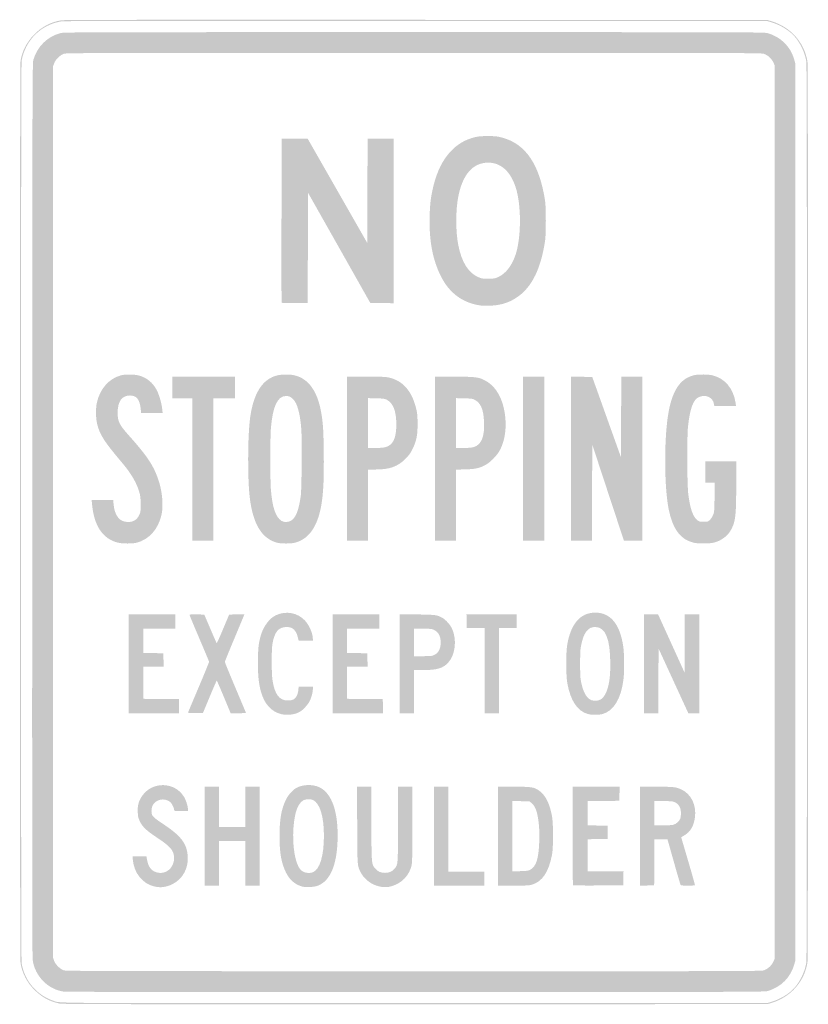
# Model space of a CAD drawing. Header units: inches. Extents: x -12 to 12, y -15 to 15.
import ezdxf

# ---------------------------------------------------------------- set-up
doc = ezdxf.new("R2010")
doc.units = ezdxf.units.IN
doc.header["$MEASUREMENT"] = 0

msp = doc.modelspace()

# ---------------------------------------------------------------- hatches: boundary and pattern name
h = msp.add_hatch(color=7)
edge = h.paths.add_edge_path()
edge.add_spline(control_points=[(-10.788, -14.97), (-11.083, -14.91), (-11.313, -14.788), (-11.535, -14.576), (-11.774, -14.348), (-11.925, -14.065), (-11.982, -13.743), (-12.007, -13.603), (-12.007, 13.603), (-11.982, 13.743), (-11.928, 14.048), (-11.798, 14.303), (-11.58, 14.531), (-11.347, 14.775), (-11.057, 14.929), (-10.735, 14.978), (-10.644, 14.993), (-7.833, 14.996), (0.076, 14.992)], knot_values=[0, 0, 0, 0, 1, 1, 1, 2, 2, 2, 3, 3, 3, 4, 4, 4, 5, 5, 5, 6, 6, 6, 6], degree=3, periodic=0)
edge.add_line((0.076, 14.992), (10.763, 14.987))
edge.add_line((10.763, 14.987), (10.889, 14.949))
edge.add_spline(control_points=[(10.889, 14.949), (11.475, 14.769), (11.887, 14.304), (11.982, 13.717), (12.007, 13.563), (12.007, -13.563), (11.982, -13.717), (11.887, -14.304), (11.475, -14.769), (10.889, -14.949)], knot_values=[0, 0, 0, 0, 1, 1, 1, 2, 2, 2, 3, 3, 3, 3], degree=3, periodic=0)
edge.add_line((10.889, -14.949), (10.763, -14.987))
edge.add_line((10.763, -14.987), (0.042, -14.99))
edge.add_spline(control_points=[(0.042, -14.99), (-8.846, -14.992), (-10.698, -14.989), (-10.788, -14.97)], knot_values=[0, 0, 0, 0, 1, 1, 1, 1], degree=3, periodic=0)
edge = h.paths.add_edge_path(flags=0)
edge.add_spline(control_points=[(10.889, -14.915), (11.163, -14.831), (11.42, -14.674), (11.585, -14.49), (11.762, -14.293), (11.904, -13.992), (11.948, -13.717), (11.973, -13.563), (11.973, 13.563), (11.948, 13.717), (11.904, 13.992), (11.762, 14.293), (11.585, 14.49), (11.42, 14.674), (11.163, 14.831), (10.889, 14.915)], knot_values=[0, 0, 0, 0, 1, 1, 1, 2, 2, 2, 3, 3, 3, 4, 4, 4, 5, 5, 5, 5], degree=3, periodic=0)
edge.add_line((10.889, 14.915), (10.763, 14.954))
edge.add_line((10.763, 14.954), (0.076, 14.959))
edge.add_spline(control_points=[(0.076, 14.959), (-7.833, 14.963), (-10.644, 14.959), (-10.735, 14.945), (-11.356, 14.848), (-11.837, 14.373), (-11.949, 13.743), (-11.974, 13.603), (-11.974, -13.603), (-11.949, -13.743), (-11.854, -14.278), (-11.496, -14.704), (-10.991, -14.881), (-10.757, -14.964), (-11.394, -14.959), (0.042, -14.956)], knot_values=[0, 0, 0, 0, 1, 1, 1, 2, 2, 2, 3, 3, 3, 4, 4, 4, 5, 5, 5, 5], degree=3, periodic=0)
edge.add_line((0.042, -14.956), (10.763, -14.954))
edge.add_line((10.763, -14.954), (10.889, -14.915))
h = msp.add_hatch(color=7)
edge = h.paths.add_edge_path()
edge.add_spline(control_points=[(-10.667, -14.606), (-11.149, -14.537), (-11.543, -14.135), (-11.612, -13.641), (-11.626, -13.542), (-11.63, -9.922), (-11.626, 0.084), (-11.622, 13.068), (-11.62, 13.679), (-11.591, 13.774), (-11.469, 14.181), (-11.17, 14.477), (-10.771, 14.587), (-10.667, 14.616), (-10.194, 14.617), (0, 14.617), (10.297, 14.617), (10.666, 14.616), (10.771, 14.586), (11.169, 14.473), (11.47, 14.174), (11.578, 13.784)], knot_values=[0, 0, 0, 0, 1, 1, 1, 2, 2, 2, 3, 3, 3, 4, 4, 4, 5, 5, 5, 6, 6, 6, 7, 7, 7, 7], degree=3, periodic=0)
edge.add_line((11.578, 13.784), (11.613, 13.658))
edge.add_line((11.613, 13.658), (11.613, 0))
edge.add_line((11.613, 0), (11.613, -13.658))
edge.add_line((11.613, -13.658), (11.578, -13.784))
edge.add_spline(control_points=[(11.578, -13.784), (11.471, -14.17), (11.178, -14.464), (10.78, -14.586), (10.682, -14.616), (10.306, -14.617), (0.059, -14.619), (-6.205, -14.62), (-10.604, -14.615), (-10.667, -14.606)], knot_values=[0, 0, 0, 0, 1, 1, 1, 2, 2, 2, 3, 3, 3, 3], degree=3, periodic=0)
edge = h.paths.add_edge_path(flags=0)
edge.add_spline(control_points=[(10.653, -13.958), (10.769, -13.92), (10.89, -13.81), (10.942, -13.696)], knot_values=[0, 0, 0, 0, 1, 1, 1, 1], degree=3, periodic=0)
edge.add_line((10.942, -13.696), (10.982, -13.607))
edge.add_line((10.982, -13.607), (10.982, 0))
edge.add_line((10.982, 0), (10.982, 13.607))
edge.add_line((10.982, 13.607), (10.942, 13.696))
edge.add_spline(control_points=[(10.942, 13.696), (10.89, 13.81), (10.769, 13.92), (10.653, 13.958), (10.571, 13.984), (9.855, 13.986), (-0.007, 13.986), (-9.672, 13.986), (-10.587, 13.984), (-10.66, 13.959), (-10.776, 13.919), (-10.913, 13.787), (-10.956, 13.673)], knot_values=[0, 0, 0, 0, 1, 1, 1, 2, 2, 2, 3, 3, 3, 4, 4, 4, 4], degree=3, periodic=0)
edge.add_line((-10.956, 13.673), (-10.99, 13.581))
edge.add_line((-10.99, 13.581), (-10.99, 0))
edge.add_line((-10.99, 0), (-10.99, -13.581))
edge.add_line((-10.99, -13.581), (-10.956, -13.673))
edge.add_spline(control_points=[(-10.956, -13.673), (-10.914, -13.784), (-10.777, -13.919), (-10.666, -13.958), (-10.603, -13.98), (-9.405, -13.983), (-0.015, -13.985), (9.856, -13.986), (10.571, -13.984), (10.653, -13.958)], knot_values=[0, 0, 0, 0, 1, 1, 1, 2, 2, 2, 3, 3, 3, 3], degree=3, periodic=0)
h = msp.add_hatch(color=7)
edge = h.paths.add_edge_path()
edge.add_spline(control_points=[(2, 6.295), (1.469, 6.379), (1.073, 6.676), (0.819, 7.182), (0.567, 7.681), (0.457, 8.269), (0.476, 9.003), (0.487, 9.4), (0.513, 9.609), (0.591, 9.93), (0.705, 10.394), (0.879, 10.738), (1.135, 11.005), (1.335, 11.213), (1.561, 11.343), (1.846, 11.415), (1.968, 11.445), (2.04, 11.451), (2.255, 11.451), (2.481, 11.45), (2.538, 11.444), (2.681, 11.406), (3.4, 11.215), (3.823, 10.592), (3.992, 9.475), (4.022, 9.283), (4.022, 8.456), (3.992, 8.264), (3.848, 7.312), (3.531, 6.739), (2.993, 6.455), (2.789, 6.347), (2.574, 6.294), (2.306, 6.286), (2.19, 6.282), (2.052, 6.286), (2, 6.295)], knot_values=[0, 0, 0, 0, 1, 1, 1, 2, 2, 2, 3, 3, 3, 4, 4, 4, 5, 5, 5, 6, 6, 6, 7, 7, 7, 8, 8, 8, 9, 9, 9, 10, 10, 10, 11, 11, 11, 12, 12, 12, 12], degree=3, periodic=0)
edge = h.paths.add_edge_path(flags=0)
edge.add_spline(control_points=[(2.584, 7.168), (2.805, 7.276), (2.989, 7.52), (3.095, 7.844), (3.272, 8.384), (3.269, 9.381), (3.09, 9.909), (2.993, 10.193), (2.856, 10.396), (2.678, 10.515), (2.545, 10.604), (2.418, 10.642), (2.255, 10.642), (1.791, 10.64), (1.479, 10.282), (1.347, 9.602), (1.267, 9.185), (1.267, 8.554), (1.347, 8.137), (1.453, 7.592), (1.671, 7.258), (2.003, 7.136), (2.079, 7.108), (2.128, 7.103), (2.281, 7.106), (2.453, 7.11), (2.475, 7.115), (2.584, 7.168)], knot_values=[0, 0, 0, 0, 1, 1, 1, 2, 2, 2, 3, 3, 3, 4, 4, 4, 5, 5, 5, 6, 6, 6, 7, 7, 7, 8, 8, 8, 9, 9, 9, 9], degree=3, periodic=0)
h = msp.add_hatch(color=7)
edge = h.paths.add_edge_path()
edge.add_spline(control_points=[(-4.031, 6.383), (-4.036, 6.394), (-4.038, 7.521), (-4.035, 8.886)], knot_values=[0, 0, 0, 0, 1, 1, 1, 1], degree=3, periodic=0)
edge.add_line((-4.035, 8.886), (-4.031, 11.369))
edge.add_line((-4.031, 11.369), (-3.635, 11.373))
edge.add_line((-3.635, 11.373), (-3.24, 11.377))
edge.add_line((-3.24, 11.377), (-2.331, 9.786))
edge.add_line((-2.331, 9.786), (-1.422, 8.194))
edge.add_line((-1.422, 8.194), (-1.418, 9.786))
edge.add_line((-1.418, 9.786), (-1.414, 11.377))
edge.add_line((-1.414, 11.377), (-1.018, 11.377))
edge.add_line((-1.018, 11.377), (-0.623, 11.377))
edge.add_line((-0.623, 11.377), (-0.623, 8.869))
edge.add_line((-0.623, 8.869), (-0.623, 6.361))
edge.add_line((-0.623, 6.361), (-0.977, 6.366))
edge.add_line((-0.977, 6.366), (-1.332, 6.37))
edge.add_line((-1.332, 6.37), (-2.277, 8.044))
edge.add_line((-2.277, 8.044), (-3.223, 9.718))
edge.add_line((-3.223, 9.718), (-3.231, 8.044))
edge.add_line((-3.231, 8.044), (-3.24, 6.37))
edge.add_line((-3.24, 6.37), (-3.632, 6.366))
edge.add_spline(control_points=[(-3.632, 6.366), (-3.936, 6.362), (-4.025, 6.366), (-4.031, 6.383)], knot_values=[0, 0, 0, 0, 1, 1, 1, 1], degree=3, periodic=0)
h = msp.add_hatch(color=7)
edge = h.paths.add_edge_path()
edge.add_spline(control_points=[(8.51, -0.933), (8.116, -0.837), (7.879, -0.521), (7.758, 0.069), (7.612, 0.788), (7.612, 2.324), (7.759, 3.085), (7.886, 3.743), (8.133, 4.084), (8.546, 4.172), (8.673, 4.199), (8.959, 4.195), (9.087, 4.165), (9.464, 4.076), (9.727, 3.764), (9.792, 3.328)], knot_values=[0, 0, 0, 0, 1, 1, 1, 2, 2, 2, 3, 3, 3, 4, 4, 4, 5, 5, 5, 5], degree=3, periodic=0)
edge.add_line((9.792, 3.328), (9.807, 3.231))
edge.add_line((9.807, 3.231), (9.475, 3.231))
edge.add_line((9.475, 3.231), (9.143, 3.231))
edge.add_line((9.143, 3.231), (9.133, 3.295))
edge.add_spline(control_points=[(9.133, 3.295), (9.1, 3.494), (8.878, 3.595), (8.674, 3.502), (8.504, 3.425), (8.404, 3.155), (8.345, 2.617), (8.31, 2.297), (8.315, 0.834), (8.353, 0.54), (8.409, 0.103), (8.492, -0.137), (8.623, -0.243), (8.683, -0.291), (8.697, -0.295), (8.82, -0.295), (8.948, -0.295), (8.954, -0.293), (9.012, -0.236), (9.045, -0.205), (9.088, -0.136), (9.109, -0.085), (9.143, 0.001), (9.147, 0.041), (9.152, 0.45)], knot_values=[0, 0, 0, 0, 1, 1, 1, 2, 2, 2, 3, 3, 3, 4, 4, 4, 5, 5, 5, 6, 6, 6, 7, 7, 7, 8, 8, 8, 8], degree=3, periodic=0)
edge.add_line((9.152, 0.45), (9.158, 0.892))
edge.add_line((9.158, 0.892), (9.014, 0.892))
edge.add_line((9.014, 0.892), (8.87, 0.892))
edge.add_line((8.87, 0.892), (8.87, 1.22))
edge.add_line((8.87, 1.22), (8.87, 1.548))
edge.add_line((8.87, 1.548), (9.341, 1.548))
edge.add_line((9.341, 1.548), (9.812, 1.548))
edge.add_line((9.812, 1.548), (9.812, 0.837))
edge.add_spline(control_points=[(9.812, 0.837), (9.811, -0.076), (9.793, -0.262), (9.676, -0.5), (9.571, -0.716), (9.366, -0.875), (9.12, -0.933), (8.984, -0.966), (8.644, -0.965), (8.51, -0.933)], knot_values=[0, 0, 0, 0, 1, 1, 1, 2, 2, 2, 3, 3, 3, 3], degree=3, periodic=0)
h = msp.add_hatch(color=7)
edge = h.paths.add_edge_path()
edge.add_spline(control_points=[(-9.01, -0.933), (-9.477, -0.82), (-9.743, -0.426), (-9.804, 0.24)], knot_values=[0, 0, 0, 0, 1, 1, 1, 1], degree=3, periodic=0)
edge.add_line((-9.804, 0.24), (-9.816, 0.37))
edge.add_line((-9.816, 0.37), (-9.488, 0.37))
edge.add_line((-9.488, 0.37), (-9.16, 0.37))
edge.add_line((-9.16, 0.37), (-9.149, 0.243))
edge.add_spline(control_points=[(-9.149, 0.243), (-9.116, -0.115), (-8.966, -0.302), (-8.71, -0.302), (-8.537, -0.302), (-8.435, -0.236), (-8.361, -0.076), (-8.326, 0), (-8.323, 0.032), (-8.324, 0.244), (-8.326, 0.447), (-8.332, 0.5), (-8.371, 0.627), (-8.453, 0.902), (-8.618, 1.18), (-8.879, 1.489), (-9.428, 2.14), (-9.559, 2.341), (-9.645, 2.668), (-9.693, 2.849), (-9.697, 3.153), (-9.655, 3.341), (-9.56, 3.759), (-9.284, 4.069), (-8.919, 4.166), (-8.801, 4.197), (-8.537, 4.197), (-8.402, 4.165), (-8.147, 4.105), (-7.947, 3.943), (-7.827, 3.7), (-7.753, 3.549), (-7.685, 3.309), (-7.666, 3.126)], knot_values=[0, 0, 0, 0, 1, 1, 1, 2, 2, 2, 3, 3, 3, 4, 4, 4, 5, 5, 5, 6, 6, 6, 7, 7, 7, 8, 8, 8, 9, 9, 9, 10, 10, 10, 11, 11, 11, 11], degree=3, periodic=0)
edge.add_line((-7.666, 3.126), (-7.654, 3.013))
edge.add_line((-7.654, 3.013), (-7.982, 3.013))
edge.add_line((-7.982, 3.013), (-8.309, 3.013))
edge.add_line((-8.309, 3.013), (-8.32, 3.13))
edge.add_spline(control_points=[(-8.32, 3.13), (-8.348, 3.426), (-8.447, 3.551), (-8.652, 3.551), (-8.893, 3.551), (-9.023, 3.369), (-9.025, 3.029), (-9.027, 2.773), (-8.973, 2.659), (-8.71, 2.364), (-8.109, 1.69), (-7.931, 1.422), (-7.775, 0.955), (-7.661, 0.613), (-7.626, 0.176), (-7.692, -0.098), (-7.795, -0.53), (-8.071, -0.836), (-8.444, -0.933), (-8.572, -0.966), (-8.873, -0.966), (-9.01, -0.933)], knot_values=[0, 0, 0, 0, 1, 1, 1, 2, 2, 2, 3, 3, 3, 4, 4, 4, 5, 5, 5, 6, 6, 6, 7, 7, 7, 7], degree=3, periodic=0)
for points in [[(-6.749, 1.296), (-6.749, 3.467), (-7.052, 3.467), (-7.355, 3.467), (-7.355, 3.795), (-7.355, 4.123), (-6.404, 4.123), (-5.453, 4.123), (-5.453, 3.795), (-5.453, 3.467), (-5.781, 3.467), (-6.109, 3.467), (-6.109, 1.296), (-6.109, -0.875), (-6.429, -0.875), (-6.749, -0.875), (-6.749, 1.296)], [(3.316, 1.624), (3.316, 4.123), (3.644, 4.123), (3.972, 4.123), (3.972, 1.624), (3.972, -0.875), (3.644, -0.875), (3.316, -0.875), (3.316, 1.624)], [(4.78, 1.624), (4.78, 4.124), (5.104, 4.12), (5.428, 4.115), (5.865, 2.892), (6.303, 1.669), (6.307, 2.896), (6.312, 4.123), (6.631, 4.123), (6.951, 4.123), (6.951, 1.624), (6.951, -0.876), (6.671, -0.871), (6.391, -0.867), (5.909, 0.595), (5.428, 2.057), (5.423, 0.591), (5.419, -0.875), (5.099, -0.875), (4.78, -0.875), (4.78, 1.624)], [(-8.684, -4.62), (-8.684, -3.114), (-7.978, -3.114), (-7.271, -3.114), (-7.271, -3.332), (-7.271, -3.551), (-7.759, -3.551), (-8.247, -3.551), (-8.247, -3.921), (-8.247, -4.291), (-7.94, -4.296), (-7.633, -4.3), (-7.628, -4.506), (-7.623, -4.712), (-7.935, -4.712), (-8.247, -4.712), (-8.247, -5.2), (-8.247, -5.688), (-7.704, -5.693), (-7.161, -5.697), (-7.157, -5.912), (-7.152, -6.126), (-7.918, -6.126), (-8.684, -6.126), (-8.684, -4.62)], [(-2.474, -4.62), (-2.474, -3.114), (-1.767, -3.114), (-1.06, -3.114), (-1.06, -3.332), (-1.06, -3.551), (-1.548, -3.551), (-2.036, -3.551), (-2.036, -3.921), (-2.036, -4.291), (-1.729, -4.296), (-1.422, -4.3), (-1.417, -4.506), (-1.413, -4.712), (-1.725, -4.712), (-2.036, -4.712), (-2.036, -5.2), (-2.036, -5.688), (-1.494, -5.693), (-0.951, -5.697), (-0.946, -5.912), (-0.941, -6.126), (-1.708, -6.126), (-2.474, -6.126), (-2.474, -4.62)], [(2.154, -4.831), (2.154, -3.535), (1.881, -3.531), (1.607, -3.526), (1.603, -3.32), (1.598, -3.114), (2.364, -3.114), (3.13, -3.114), (3.13, -3.324), (3.13, -3.534), (2.861, -3.534), (2.592, -3.534), (2.592, -4.83), (2.592, -6.126), (2.373, -6.126), (2.154, -6.126), (2.154, -4.831)], [(7.001, -4.62), (7.001, -3.114), (7.217, -3.114), (7.432, -3.114), (7.835, -4.001), (8.238, -4.887), (8.243, -4.001), (8.247, -3.114), (8.466, -3.114), (8.684, -3.114), (8.684, -4.62), (8.684, -6.126), (8.519, -6.126), (8.353, -6.126), (7.9, -5.141), (7.447, -4.156), (7.443, -5.141), (7.439, -6.126), (7.22, -6.126), (7.001, -6.126), (7.001, -4.62)], [(-6.379, -9.871), (-6.379, -8.365), (-6.16, -8.365), (-5.941, -8.365), (-5.941, -8.979), (-5.941, -9.593), (-5.537, -9.593), (-5.133, -9.593), (-5.133, -8.979), (-5.133, -8.365), (-4.914, -8.365), (-4.696, -8.365), (-4.696, -9.871), (-4.696, -11.377), (-4.914, -11.377), (-5.133, -11.377), (-5.133, -10.696), (-5.133, -10.014), (-5.537, -10.014), (-5.941, -10.014), (-5.941, -10.696), (-5.941, -11.377), (-6.16, -11.377), (-6.379, -11.377), (-6.379, -9.871)], [(0.606, -9.871), (0.606, -8.365), (0.825, -8.365), (1.043, -8.365), (1.043, -9.661), (1.043, -10.957), (1.59, -10.957), (2.137, -10.957), (2.137, -11.167), (2.137, -11.377), (1.372, -11.377), (0.606, -11.377), (0.606, -9.871)]]:
    msp.add_hatch(color=7).paths.add_polyline_path(points)
h = msp.add_hatch(color=7)
edge = h.paths.add_edge_path()
edge.add_spline(control_points=[(-4.169, -0.933), (-4.63, -0.809), (-4.896, -0.378), (-4.997, 0.404), (-5.071, 0.981), (-5.067, 2.309), (-4.99, 2.875), (-4.887, 3.628), (-4.608, 4.058), (-4.156, 4.165), (-4.018, 4.197), (-3.775, 4.197), (-3.639, 4.165), (-3.215, 4.065), (-2.941, 3.686), (-2.828, 3.041), (-2.769, 2.704), (-2.757, 2.527), (-2.748, 1.813), (-2.739, 1.091), (-2.754, 0.689), (-2.804, 0.331), (-2.905, -0.399), (-3.178, -0.818), (-3.626, -0.934), (-3.752, -0.966), (-4.049, -0.966), (-4.169, -0.933)], knot_values=[0, 0, 0, 0, 1, 1, 1, 2, 2, 2, 3, 3, 3, 4, 4, 4, 5, 5, 5, 6, 6, 6, 7, 7, 7, 8, 8, 8, 9, 9, 9, 9], degree=3, periodic=0)
edge = h.paths.add_edge_path(flags=0)
edge.add_spline(control_points=[(-3.751, -0.266), (-3.604, -0.183), (-3.513, 0.04), (-3.449, 0.48), (-3.42, 0.677), (-3.408, 2.233), (-3.433, 2.541), (-3.47, 3.011), (-3.555, 3.316), (-3.682, 3.437), (-3.767, 3.518), (-3.804, 3.534), (-3.901, 3.534), (-4.155, 3.534), (-4.302, 3.22), (-4.358, 2.55), (-4.368, 2.439), (-4.376, 2.018), (-4.376, 1.616), (-4.376, 1.213), (-4.368, 0.793), (-4.358, 0.682), (-4.313, 0.14), (-4.216, -0.146), (-4.04, -0.265), (-3.965, -0.316), (-3.841, -0.316), (-3.751, -0.266)], knot_values=[0, 0, 0, 0, 1, 1, 1, 2, 2, 2, 3, 3, 3, 4, 4, 4, 5, 5, 5, 6, 6, 6, 7, 7, 7, 8, 8, 8, 9, 9, 9, 9], degree=3, periodic=0)
h = msp.add_hatch(color=7)
edge = h.paths.add_edge_path()
edge.add_line((-2.036, 1.624), (-2.036, 4.123))
edge.add_line((-2.036, 4.123), (-1.45, 4.123))
edge.add_spline(control_points=[(-1.45, 4.123), (-0.921, 4.123), (-0.851, 4.12), (-0.734, 4.09), (-0.311, 3.982), (-0.044, 3.654), (0.078, 3.097), (0.101, 2.989), (0.109, 2.883), (0.109, 2.668), (0.108, 2.323), (0.076, 2.166), (-0.046, 1.919), (-0.11, 1.789), (-0.15, 1.733), (-0.261, 1.622), (-0.499, 1.383), (-0.742, 1.296), (-1.169, 1.296)], knot_values=[0, 0, 0, 0, 1, 1, 1, 2, 2, 2, 3, 3, 3, 4, 4, 4, 5, 5, 5, 6, 6, 6, 6], degree=3, periodic=0)
edge.add_line((-1.169, 1.296), (-1.397, 1.296))
edge.add_line((-1.397, 1.296), (-1.397, 0.21))
edge.add_line((-1.397, 0.21), (-1.397, -0.875))
edge.add_line((-1.397, -0.875), (-1.717, -0.875))
edge.add_line((-1.717, -0.875), (-2.036, -0.875))
edge.add_line((-2.036, -0.875), (-2.036, 1.624))
edge = h.paths.add_edge_path(flags=0)
edge.add_spline(control_points=[(-0.86, 1.979), (-0.633, 2.046), (-0.538, 2.252), (-0.539, 2.676), (-0.54, 3.082), (-0.632, 3.314), (-0.833, 3.422), (-0.891, 3.453), (-0.934, 3.459), (-1.149, 3.464)], knot_values=[0, 0, 0, 0, 1, 1, 1, 2, 2, 2, 3, 3, 3, 3], degree=3, periodic=0)
edge.add_line((-1.149, 3.464), (-1.397, 3.47))
edge.add_line((-1.397, 3.47), (-1.397, 2.711))
edge.add_line((-1.397, 2.711), (-1.397, 1.952))
edge.add_line((-1.397, 1.952), (-1.173, 1.952))
edge.add_spline(control_points=[(-1.173, 1.952), (-1.019, 1.952), (-0.921, 1.961), (-0.86, 1.979)], knot_values=[0, 0, 0, 0, 1, 1, 1, 1], degree=3, periodic=0)
h = msp.add_hatch(color=7)
edge = h.paths.add_edge_path()
edge.add_line((0.64, 1.624), (0.64, 4.123))
edge.add_line((0.64, 4.123), (1.226, 4.123))
edge.add_spline(control_points=[(1.226, 4.123), (1.878, 4.123), (1.969, 4.112), (2.169, 4.005), (2.534, 3.811), (2.758, 3.363), (2.788, 2.769), (2.806, 2.424), (2.736, 2.092), (2.596, 1.851), (2.513, 1.708), (2.308, 1.503), (2.18, 1.436), (1.983, 1.333), (1.871, 1.309), (1.561, 1.3)], knot_values=[0, 0, 0, 0, 1, 1, 1, 2, 2, 2, 3, 3, 3, 4, 4, 4, 5, 5, 5, 5], degree=3, periodic=0)
edge.add_line((1.561, 1.3), (1.279, 1.292))
edge.add_line((1.279, 1.292), (1.279, 0.208))
edge.add_line((1.279, 0.208), (1.279, -0.875))
edge.add_line((1.279, -0.875), (0.959, -0.875))
edge.add_line((0.959, -0.875), (0.64, -0.875))
edge.add_line((0.64, -0.875), (0.64, 1.624))
edge = h.paths.add_edge_path(flags=0)
edge.add_spline(control_points=[(1.816, 1.979), (2.056, 2.05), (2.156, 2.298), (2.132, 2.768), (2.113, 3.135), (2.031, 3.323), (1.845, 3.421), (1.785, 3.453), (1.743, 3.459), (1.527, 3.464)], knot_values=[0, 0, 0, 0, 1, 1, 1, 2, 2, 2, 3, 3, 3, 3], degree=3, periodic=0)
edge.add_line((1.527, 3.464), (1.279, 3.47))
edge.add_line((1.279, 3.47), (1.279, 2.711))
edge.add_line((1.279, 2.711), (1.279, 1.952))
edge.add_line((1.279, 1.952), (1.503, 1.952))
edge.add_spline(control_points=[(1.503, 1.952), (1.657, 1.952), (1.755, 1.961), (1.816, 1.979)], knot_values=[0, 0, 0, 0, 1, 1, 1, 1], degree=3, periodic=0)
h = msp.add_hatch(color=7)
edge = h.paths.add_edge_path()
edge.add_spline(control_points=[(-6.876, -6.094), (-6.87, -6.076), (-6.724, -5.73), (-6.552, -5.324), (-6.38, -4.918), (-6.24, -4.575), (-6.241, -4.561), (-6.242, -4.547), (-6.376, -4.226), (-6.538, -3.847), (-6.7, -3.468), (-6.833, -3.148), (-6.833, -3.135), (-6.833, -3.117), (-6.789, -3.114), (-6.61, -3.117)], knot_values=[0, 0, 0, 0, 1, 1, 1, 2, 2, 2, 3, 3, 3, 4, 4, 4, 5, 5, 5, 5], degree=3, periodic=0)
edge.add_line((-6.61, -3.117), (-6.387, -3.122))
edge.add_line((-6.387, -3.122), (-6.202, -3.554))
edge.add_spline(control_points=[(-6.202, -3.554), (-6.1, -3.792), (-6.013, -3.991), (-6.008, -3.995), (-6.003, -4), (-5.916, -3.805), (-5.814, -3.563)], knot_values=[0, 0, 0, 0, 1, 1, 1, 2, 2, 2, 2], degree=3, periodic=0)
edge.add_line((-5.814, -3.563), (-5.629, -3.122))
edge.add_line((-5.629, -3.122), (-5.398, -3.117))
edge.add_spline(control_points=[(-5.398, -3.117), (-5.271, -3.115), (-5.167, -3.116), (-5.167, -3.12), (-5.167, -3.124), (-5.3, -3.444), (-5.462, -3.831), (-5.625, -4.219), (-5.759, -4.547), (-5.76, -4.561), (-5.761, -4.575), (-5.616, -4.929), (-5.439, -5.349), (-5.262, -5.768), (-5.116, -6.115), (-5.116, -6.119), (-5.116, -6.123), (-5.222, -6.126), (-5.35, -6.126)], knot_values=[0, 0, 0, 0, 1, 1, 1, 2, 2, 2, 3, 3, 3, 4, 4, 4, 5, 5, 5, 6, 6, 6, 6], degree=3, periodic=0)
edge.add_line((-5.35, -6.126), (-5.584, -6.126))
edge.add_line((-5.584, -6.126), (-5.79, -5.63))
edge.add_spline(control_points=[(-5.79, -5.63), (-5.904, -5.357), (-6.001, -5.133), (-6.007, -5.133), (-6.012, -5.134), (-6.109, -5.355), (-6.221, -5.626)], knot_values=[0, 0, 0, 0, 1, 1, 1, 2, 2, 2, 2], degree=3, periodic=0)
edge.add_line((-6.221, -5.626), (-6.426, -6.118))
edge.add_line((-6.426, -6.118), (-6.656, -6.123))
edge.add_spline(control_points=[(-6.656, -6.123), (-6.878, -6.127), (-6.886, -6.126), (-6.876, -6.094)], knot_values=[0, 0, 0, 0, 1, 1, 1, 1], degree=3, periodic=0)
h = msp.add_hatch(color=7)
edge = h.paths.add_edge_path()
edge.add_spline(control_points=[(-4.048, -6.153), (-4.344, -6.081), (-4.559, -5.842), (-4.661, -5.47), (-4.73, -5.22), (-4.753, -4.997), (-4.753, -4.578), (-4.753, -4.161), (-4.732, -3.978), (-4.658, -3.736), (-4.576, -3.467), (-4.397, -3.233), (-4.204, -3.142), (-3.903, -3), (-3.55, -3.063), (-3.326, -3.298), (-3.192, -3.439), (-3.08, -3.697), (-3.08, -3.866)], knot_values=[0, 0, 0, 0, 1, 1, 1, 2, 2, 2, 3, 3, 3, 4, 4, 4, 5, 5, 5, 6, 6, 6, 6], degree=3, periodic=0)
edge.add_line((-3.08, -3.866), (-3.08, -3.921))
edge.add_line((-3.08, -3.921), (-3.295, -3.921))
edge.add_line((-3.295, -3.921), (-3.51, -3.921))
edge.add_line((-3.51, -3.921), (-3.54, -3.805))
edge.add_spline(control_points=[(-3.54, -3.805), (-3.595, -3.591), (-3.697, -3.5), (-3.882, -3.501), (-4.126, -3.502), (-4.25, -3.652), (-4.312, -4.022), (-4.341, -4.197), (-4.34, -4.911), (-4.311, -5.108), (-4.243, -5.554), (-4.105, -5.739), (-3.839, -5.739), (-3.694, -5.739), (-3.623, -5.702), (-3.571, -5.6), (-3.549, -5.557), (-3.527, -5.479), (-3.522, -5.421)], knot_values=[0, 0, 0, 0, 1, 1, 1, 2, 2, 2, 3, 3, 3, 4, 4, 4, 5, 5, 5, 6, 6, 6, 6], degree=3, periodic=0)
edge.add_line((-3.522, -5.421), (-3.513, -5.318))
edge.add_line((-3.513, -5.318), (-3.296, -5.318))
edge.add_line((-3.296, -5.318), (-3.08, -5.318))
edge.add_line((-3.08, -5.318), (-3.08, -5.391))
edge.add_spline(control_points=[(-3.08, -5.391), (-3.08, -5.485), (-3.121, -5.641), (-3.175, -5.753), (-3.228, -5.862), (-3.376, -6.025), (-3.475, -6.083), (-3.625, -6.171), (-3.859, -6.199), (-4.048, -6.153)], knot_values=[0, 0, 0, 0, 1, 1, 1, 2, 2, 2, 3, 3, 3, 3], degree=3, periodic=0)
h = msp.add_hatch(color=7)
edge = h.paths.add_edge_path()
edge.add_line((-0.438, -4.618), (-0.438, -3.111))
edge.add_line((-0.438, -3.111), (0.088, -3.118))
edge.add_spline(control_points=[(0.088, -3.118), (0.655, -3.125), (0.711, -3.133), (0.869, -3.225), (0.974, -3.287), (1.107, -3.438), (1.161, -3.556), (1.312, -3.89), (1.256, -4.357), (1.037, -4.591), (0.88, -4.759), (0.694, -4.813), (0.273, -4.813)], knot_values=[0, 0, 0, 0, 1, 1, 1, 2, 2, 2, 3, 3, 3, 4, 4, 4, 4], degree=3, periodic=0)
edge.add_line((0.273, -4.813), (0, -4.813))
edge.add_line((0, -4.813), (0, -5.47))
edge.add_line((0, -5.47), (0, -6.126))
edge.add_line((0, -6.126), (-0.219, -6.126))
edge.add_line((-0.219, -6.126), (-0.438, -6.126))
edge.add_line((-0.438, -6.126), (-0.438, -4.618))
edge = h.paths.add_edge_path(flags=0)
edge.add_spline(control_points=[(0.643, -4.338), (0.756, -4.271), (0.812, -4.152), (0.813, -3.976), (0.813, -3.776), (0.745, -3.651), (0.597, -3.583), (0.541, -3.557), (0.487, -3.552), (0.265, -3.552)], knot_values=[0, 0, 0, 0, 1, 1, 1, 2, 2, 2, 3, 3, 3, 3], degree=3, periodic=0)
edge.add_line((0.265, -3.552), (0, -3.551))
edge.add_line((0, -3.551), (0, -3.973))
edge.add_line((0, -3.973), (0, -4.396))
edge.add_line((0, -4.396), (0.282, -4.39))
edge.add_spline(control_points=[(0.282, -4.39), (0.554, -4.384), (0.566, -4.383), (0.643, -4.338)], knot_values=[0, 0, 0, 0, 1, 1, 1, 1], degree=3, periodic=0)
h = msp.add_hatch(color=7)
edge = h.paths.add_edge_path()
edge.add_spline(control_points=[(5.298, -6.152), (4.976, -6.063), (4.766, -5.749), (4.668, -5.209), (4.626, -4.975), (4.625, -4.275), (4.667, -4.035), (4.779, -3.393), (5.069, -3.063), (5.52, -3.063), (5.982, -3.063), (6.269, -3.408), (6.371, -4.085), (6.404, -4.307), (6.409, -4.849), (6.379, -5.091), (6.306, -5.688), (6.08, -6.061), (5.735, -6.153), (5.626, -6.182), (5.405, -6.181), (5.298, -6.152)], knot_values=[0, 0, 0, 0, 1, 1, 1, 2, 2, 2, 3, 3, 3, 4, 4, 4, 5, 5, 5, 6, 6, 6, 7, 7, 7, 7], degree=3, periodic=0)
edge = h.paths.add_edge_path(flags=0)
edge.add_spline(control_points=[(5.674, -5.712), (5.771, -5.663), (5.854, -5.527), (5.906, -5.332), (5.959, -5.138), (5.977, -4.948), (5.977, -4.612), (5.977, -3.866), (5.828, -3.502), (5.524, -3.501), (5.406, -3.501), (5.338, -3.532), (5.263, -3.619), (5.189, -3.705), (5.142, -3.822), (5.094, -4.039), (5.064, -4.178), (5.059, -4.255), (5.059, -4.62), (5.059, -4.992), (5.063, -5.061), (5.097, -5.214), (5.181, -5.605), (5.331, -5.775), (5.562, -5.744), (5.599, -5.739), (5.65, -5.725), (5.674, -5.712)], knot_values=[0, 0, 0, 0, 1, 1, 1, 2, 2, 2, 3, 3, 3, 4, 4, 4, 5, 5, 5, 6, 6, 6, 7, 7, 7, 8, 8, 8, 9, 9, 9, 9], degree=3, periodic=0)
h = msp.add_hatch(color=7)
edge = h.paths.add_edge_path()
edge.add_spline(control_points=[(-7.916, -11.401), (-8.266, -11.317), (-8.523, -10.997), (-8.561, -10.599)], knot_values=[0, 0, 0, 0, 1, 1, 1, 1], degree=3, periodic=0)
edge.add_line((-8.561, -10.599), (-8.571, -10.485))
edge.add_line((-8.571, -10.485), (-8.359, -10.485))
edge.add_line((-8.359, -10.485), (-8.147, -10.485))
edge.add_line((-8.147, -10.485), (-8.137, -10.548))
edge.add_spline(control_points=[(-8.137, -10.548), (-8.102, -10.768), (-8.036, -10.882), (-7.906, -10.947), (-7.761, -11.019), (-7.599, -11.001), (-7.462, -10.897), (-7.383, -10.837), (-7.304, -10.669), (-7.304, -10.561), (-7.304, -10.316), (-7.401, -10.195), (-7.818, -9.921), (-8.147, -9.703), (-8.271, -9.586), (-8.352, -9.413), (-8.399, -9.313), (-8.407, -9.277), (-8.412, -9.13), (-8.42, -8.934), (-8.385, -8.806), (-8.286, -8.656), (-7.98, -8.195), (-7.285, -8.205), (-7.003, -8.675), (-6.942, -8.776), (-6.884, -8.96), (-6.884, -9.05)], knot_values=[0, 0, 0, 0, 1, 1, 1, 2, 2, 2, 3, 3, 3, 4, 4, 4, 5, 5, 5, 6, 6, 6, 7, 7, 7, 8, 8, 8, 9, 9, 9, 9], degree=3, periodic=0)
edge.add_line((-6.884, -9.05), (-6.884, -9.105))
edge.add_line((-6.884, -9.105), (-7.094, -9.105))
edge.add_spline(control_points=[(-7.094, -9.105), (-7.301, -9.105), (-7.304, -9.105), (-7.305, -9.067), (-7.305, -9.005), (-7.381, -8.86), (-7.433, -8.824), (-7.572, -8.727), (-7.736, -8.73), (-7.873, -8.831), (-7.952, -8.89), (-7.994, -8.984), (-7.994, -9.102), (-7.994, -9.252), (-7.964, -9.285), (-7.615, -9.517), (-7.086, -9.868), (-6.909, -10.105), (-6.888, -10.494), (-6.868, -10.858), (-7.049, -11.182), (-7.357, -11.333), (-7.551, -11.428), (-7.72, -11.449), (-7.916, -11.401)], knot_values=[0, 0, 0, 0, 1, 1, 1, 2, 2, 2, 3, 3, 3, 4, 4, 4, 5, 5, 5, 6, 6, 6, 7, 7, 7, 8, 8, 8, 8], degree=3, periodic=0)
h = msp.add_hatch(color=7)
edge = h.paths.add_edge_path()
edge.add_spline(control_points=[(-3.412, -11.403), (-3.631, -11.341), (-3.793, -11.198), (-3.903, -10.969), (-4.041, -10.684), (-4.094, -10.382), (-4.095, -9.879), (-4.096, -9.36), (-4.039, -9.035), (-3.895, -8.75), (-3.829, -8.618), (-3.697, -8.468), (-3.594, -8.408), (-3.402, -8.295), (-3.092, -8.283), (-2.887, -8.379), (-2.496, -8.562), (-2.297, -9.143), (-2.328, -10.014), (-2.355, -10.775), (-2.56, -11.239), (-2.932, -11.38), (-3.051, -11.425), (-3.292, -11.437), (-3.412, -11.403)], knot_values=[0, 0, 0, 0, 1, 1, 1, 2, 2, 2, 3, 3, 3, 4, 4, 4, 5, 5, 5, 6, 6, 6, 7, 7, 7, 8, 8, 8, 8], degree=3, periodic=0)
edge = h.paths.add_edge_path(flags=0)
edge.add_spline(control_points=[(-3.075, -10.967), (-2.866, -10.877), (-2.744, -10.471), (-2.743, -9.86), (-2.743, -9.275), (-2.861, -8.882), (-3.069, -8.774), (-3.144, -8.735), (-3.297, -8.738), (-3.368, -8.779), (-3.54, -8.88), (-3.634, -9.139), (-3.671, -9.618), (-3.713, -10.173), (-3.612, -10.746), (-3.444, -10.904), (-3.353, -10.989), (-3.192, -11.017), (-3.075, -10.967)], knot_values=[0, 0, 0, 0, 1, 1, 1, 2, 2, 2, 3, 3, 3, 4, 4, 4, 5, 5, 5, 6, 6, 6, 6], degree=3, periodic=0)
h = msp.add_hatch(color=7)
edge = h.paths.add_edge_path()
edge.add_spline(control_points=[(-1.056, -11.402), (-1.285, -11.352), (-1.508, -11.19), (-1.61, -10.997), (-1.729, -10.773), (-1.724, -10.839), (-1.73, -9.539)], knot_values=[0, 0, 0, 0, 1, 1, 1, 2, 2, 2, 2], degree=3, periodic=0)
edge.add_line((-1.73, -9.539), (-1.735, -8.365))
edge.add_line((-1.735, -8.365), (-1.515, -8.365))
edge.add_line((-1.515, -8.365), (-1.296, -8.365))
edge.add_line((-1.296, -8.365), (-1.296, -9.479))
edge.add_spline(control_points=[(-1.296, -9.479), (-1.296, -10.726), (-1.296, -10.723), (-1.181, -10.857), (-1.103, -10.949), (-1.012, -10.989), (-0.884, -10.989), (-0.757, -10.989), (-0.663, -10.948), (-0.593, -10.863), (-0.486, -10.733), (-0.488, -10.763), (-0.488, -9.506)], knot_values=[0, 0, 0, 0, 1, 1, 1, 2, 2, 2, 3, 3, 3, 4, 4, 4, 4], degree=3, periodic=0)
edge.add_line((-0.488, -9.506), (-0.488, -8.365))
edge.add_line((-0.488, -8.365), (-0.269, -8.365))
edge.add_line((-0.269, -8.365), (-0.05, -8.365))
edge.add_line((-0.05, -8.365), (-0.05, -9.519))
edge.add_spline(control_points=[(-0.05, -9.519), (-0.05, -10.518), (-0.054, -10.688), (-0.077, -10.777), (-0.14, -11.022), (-0.307, -11.229), (-0.525, -11.332), (-0.725, -11.428), (-0.859, -11.445), (-1.056, -11.402)], knot_values=[0, 0, 0, 0, 1, 1, 1, 2, 2, 2, 3, 3, 3, 3], degree=3, periodic=0)
h = msp.add_hatch(color=7)
edge = h.paths.add_edge_path()
edge.add_line((2.558, -9.871), (2.558, -8.365))
edge.add_line((2.558, -8.365), (3.034, -8.365))
edge.add_spline(control_points=[(3.034, -8.365), (3.575, -8.365), (3.652, -8.376), (3.802, -8.478), (4, -8.614), (4.127, -8.862), (4.202, -9.261), (4.245, -9.488), (4.245, -10.228), (4.202, -10.443), (4.098, -10.965), (3.911, -11.247), (3.604, -11.344), (3.508, -11.374), (3.451, -11.377), (3.028, -11.377)], knot_values=[0, 0, 0, 0, 1, 1, 1, 2, 2, 2, 3, 3, 3, 4, 4, 4, 5, 5, 5, 5], degree=3, periodic=0)
edge.add_line((3.028, -11.377), (2.558, -11.377))
edge.add_line((2.558, -11.377), (2.558, -9.871))
edge = h.paths.add_edge_path(flags=0)
edge.add_spline(control_points=[(3.532, -10.9), (3.719, -10.799), (3.794, -10.57), (3.814, -10.04), (3.82, -9.886), (3.816, -9.678), (3.806, -9.557), (3.772, -9.168), (3.706, -8.965), (3.579, -8.863)], knot_values=[0, 0, 0, 0, 1, 1, 1, 2, 2, 2, 3, 3, 3, 3], degree=3, periodic=0)
edge.add_line((3.579, -8.863), (3.515, -8.811))
edge.add_line((3.515, -8.811), (3.255, -8.805))
edge.add_line((3.255, -8.805), (2.996, -8.8))
edge.add_line((2.996, -8.8), (2.996, -9.871))
edge.add_line((2.996, -9.871), (2.996, -10.943))
edge.add_line((2.996, -10.943), (3.236, -10.937))
edge.add_spline(control_points=[(3.236, -10.937), (3.428, -10.932), (3.487, -10.924), (3.532, -10.9)], knot_values=[0, 0, 0, 0, 1, 1, 1, 1], degree=3, periodic=0)
h = msp.add_hatch(color=7)
edge = h.paths.add_edge_path()
edge.add_spline(control_points=[(4.842, -11.366), (4.835, -11.36), (4.83, -10.682), (4.83, -9.86)], knot_values=[0, 0, 0, 0, 1, 1, 1, 1], degree=3, periodic=0)
edge.add_line((4.83, -9.86), (4.83, -8.365))
edge.add_line((4.83, -8.365), (5.546, -8.365))
edge.add_line((5.546, -8.365), (6.262, -8.365))
edge.add_line((6.262, -8.365), (6.257, -8.579))
edge.add_line((6.257, -8.579), (6.252, -8.794))
edge.add_line((6.252, -8.794), (5.769, -8.798))
edge.add_line((5.769, -8.798), (5.285, -8.803))
edge.add_line((5.285, -8.803), (5.285, -9.172))
edge.add_line((5.285, -9.172), (5.285, -9.542))
edge.add_line((5.285, -9.542), (5.592, -9.547))
edge.add_line((5.592, -9.547), (5.899, -9.551))
edge.add_line((5.899, -9.551), (5.899, -9.753))
edge.add_line((5.899, -9.753), (5.899, -9.955))
edge.add_line((5.899, -9.955), (5.592, -9.96))
edge.add_line((5.592, -9.96), (5.285, -9.964))
edge.add_line((5.285, -9.964), (5.285, -10.452))
edge.add_line((5.285, -10.452), (5.285, -10.94))
edge.add_line((5.285, -10.94), (5.832, -10.94))
edge.add_line((5.832, -10.94), (6.38, -10.94))
edge.add_line((6.38, -10.94), (6.375, -11.154))
edge.add_line((6.375, -11.154), (6.37, -11.369))
edge.add_line((6.37, -11.369), (5.612, -11.373))
edge.add_spline(control_points=[(5.612, -11.373), (5.194, -11.376), (4.848, -11.372), (4.842, -11.366)], knot_values=[0, 0, 0, 0, 1, 1, 1, 1], degree=3, periodic=0)
h = msp.add_hatch(color=7)
edge = h.paths.add_edge_path()
edge.add_line((6.884, -9.871), (6.884, -8.365))
edge.add_line((6.884, -8.365), (7.369, -8.365))
edge.add_spline(control_points=[(7.369, -8.365), (7.897, -8.365), (7.983, -8.374), (8.141, -8.448), (8.442, -8.589), (8.606, -8.927), (8.555, -9.301), (8.52, -9.561), (8.417, -9.737), (8.238, -9.844)], knot_values=[0, 0, 0, 0, 1, 1, 1, 2, 2, 2, 3, 3, 3, 3], degree=3, periodic=0)
edge.add_line((8.238, -9.844), (8.136, -9.905))
edge.add_line((8.136, -9.905), (8.349, -10.629))
edge.add_spline(control_points=[(8.349, -10.629), (8.466, -11.026), (8.558, -11.358), (8.555, -11.365), (8.551, -11.372), (8.454, -11.377), (8.339, -11.377), (8.157, -11.377), (8.128, -11.373), (8.115, -11.348), (8.107, -11.332), (8.014, -11.014), (7.909, -10.641)], knot_values=[0, 0, 0, 0, 1, 1, 1, 2, 2, 2, 3, 3, 3, 4, 4, 4, 4], degree=3, periodic=0)
edge.add_line((7.909, -10.641), (7.718, -9.964))
edge.add_line((7.718, -9.964), (7.52, -9.964))
edge.add_line((7.52, -9.964), (7.322, -9.964))
edge.add_line((7.322, -9.964), (7.317, -10.666))
edge.add_line((7.317, -10.666), (7.313, -11.369))
edge.add_line((7.313, -11.369), (7.098, -11.374))
edge.add_line((7.098, -11.374), (6.884, -11.378))
edge.add_line((6.884, -11.378), (6.884, -9.871))
edge = h.paths.add_edge_path(flags=0)
edge.add_spline(control_points=[(7.898, -9.525), (7.979, -9.503), (8.073, -9.42), (8.105, -9.345), (8.118, -9.313), (8.129, -9.238), (8.129, -9.178), (8.129, -9.005), (8.067, -8.895), (7.935, -8.834), (7.879, -8.808), (7.825, -8.803), (7.595, -8.803)], knot_values=[0, 0, 0, 0, 1, 1, 1, 2, 2, 2, 3, 3, 3, 4, 4, 4, 4], degree=3, periodic=0)
edge.add_line((7.595, -8.803), (7.321, -8.802))
edge.add_line((7.321, -8.802), (7.321, -9.173))
edge.add_line((7.321, -9.173), (7.321, -9.543))
edge.add_line((7.321, -9.543), (7.578, -9.543))
edge.add_spline(control_points=[(7.578, -9.543), (7.719, -9.543), (7.863, -9.535), (7.898, -9.525)], knot_values=[0, 0, 0, 0, 1, 1, 1, 1], degree=3, periodic=0)

doc.saveas('drawing.dxf')
